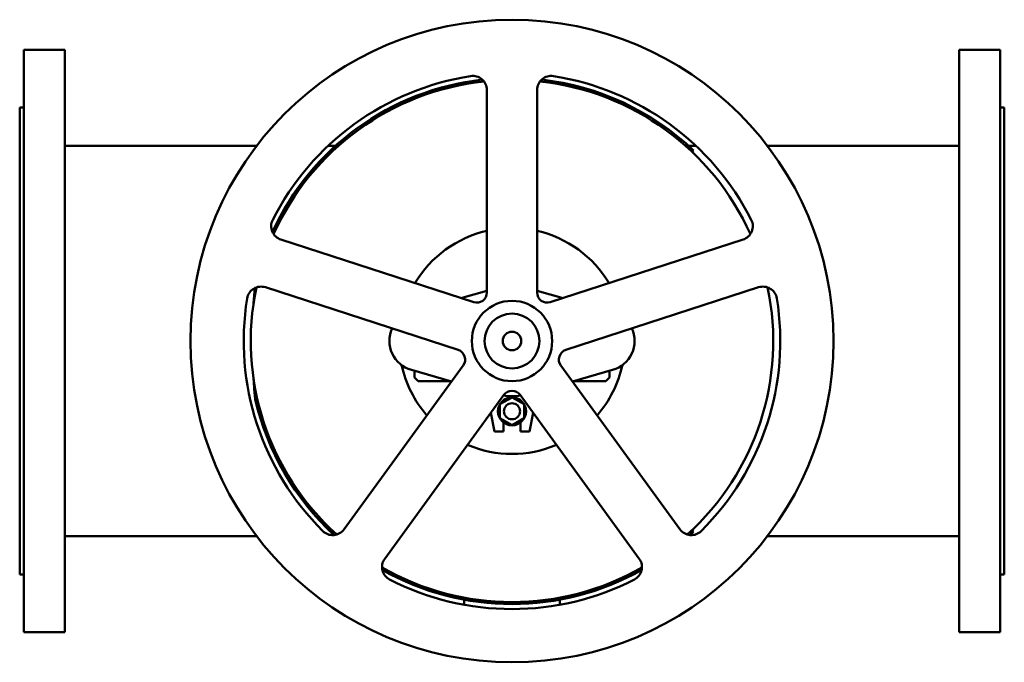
# Model space of a CAD drawing. Header units: millimetres. Extents: x 0 to 980, y -320 to 320.
import ezdxf

# ---------------------------------------------------------------- set-up
doc = ezdxf.new("R2010")
doc.units = ezdxf.units.MM
doc.layers.add('AM_0', color=7, linetype='Continuous', lineweight=30)

msp = doc.modelspace()

# ---------------------------------------------------------------- linework, layer by layer
at = {"layer": 'AM_0', "color": 7, "linetype": 'Continuous', "lineweight": 50}
for p, q in [((45, 290), (4, 290)), ((4, 290), (4, -290)), ((45, -290), (45, 290)), ((976, 290), (935, 290)), ((935, -290), (935, 290)), ((976, -290), (976, 290)), ((465, 249.98), (465, 48.17)), ((515, 48.17), (515, 249.98)), ((4, 232.5), (0, 232.5)), ((0, -232.5), (0, 232.5)), ((980, 232.5), (976, 232.5)), ((980, 232.5), (980, -232.5)), ((235.89, 194.5), (45, 194.5)), ((314.46, 194.5), (307.08, 194.5)), ((672.92, 194.5), (665.54, 194.5)), ((935, 194.5), (744.11, 194.5)), ((451.91, 38.66), (259.98, 101.02)), ((720.02, 101.02), (528.09, 38.66)), ((232.73, 37.56), (233.96, 52.71)), ((244.53, 53.47), (436.46, -8.89)), ((465, 50.09), (439.18, 42.8)), ((465, 50.55), (464.91, 50.07)), ((515.09, 50.07), (515, 50.55)), ((540.82, 42.8), (515, 50.09)), ((543.54, -8.89), (735.47, 53.47)), ((441.46, -24.28), (322.84, -187.54)), ((389.85, -28.87), (429.9, -40.18)), ((657.16, -187.54), (538.54, -24.28)), ((550.1, -40.18), (590.15, -28.87)), ((393, -29.76), (393, -36.46)), ((393, -36.46), (396.54, -40)), ((583.46, -40), (587, -36.46)), ((587, -36.46), (587, -29.76)), ((396.54, -40), (429.26, -40)), ((550.74, -40), (583.46, -40)), ((363.29, -216.93), (481.91, -53.67)), ((478, -63.07), (490, -56.14)), ((490, -56.14), (502, -63.07)), ((498.09, -53.67), (616.71, -216.93)), ((478, -76.93), (478, -63.07)), ((502, -63.07), (502, -76.93)), ((468.98, -71.47), (472.5, -90)), ((490, -83.86), (478, -76.93)), ((502, -76.93), (490, -83.86)), ((507.5, -90), (511.02, -71.47)), ((481.5, -90), (481.5, -81.12)), ((498.5, -81.12), (498.5, -90)), ((472.5, -90), (481.5, -90)), ((498.5, -90), (507.5, -90)), ((45, -194.5), (235.89, -194.5)), ((744.11, -194.5), (935, -194.5)), ((0, -232.5), (4, -232.5)), ((976, -232.5), (980, -232.5)), ((442.5, -262.74), (442.5, -257.66)), ((537.5, -262.74), (537.5, -257.66)), ((4, -290), (45, -290)), ((935, -290), (976, -290))]:
    msp.add_line(p, q, dxfattribs=at)
for points in [[(670.74, 189.67), (670.45, 189.49), (669.88, 189.11), (669.32, 188.71), (669.05, 188.5)], [(234.46, -57.84), (234.13, -54.5), (233.51, -47.76), (232.97, -40.97), (232.73, -37.56)], [(669.05, -188.5), (669.32, -188.71), (669.88, -189.11), (670.45, -189.49), (670.74, -189.67)]]:
    msp.add_lwpolyline(points, dxfattribs=at)
for centre, radius in [((490, 0), 320), ((490, 0), 40), ((490, 0), 27.27), ((490, 0), 9.25), ((490, -70), 14), ((490, -70), 8)]:
    msp.add_circle(centre, radius, dxfattribs=at)
for centre, radius, start, end in [((490, 0), 262, 96.48085, 155.51915), ((490, 0), 267, 98.86751, 153.13249), ((490, 0), 260, 96.15873, 155.84127), ((451, 249.98), 14, 0, 98.86751), ((529, 249.98), 14, 81.13249, 180), ((490, 0), 260, 24.15873, 83.84127), ((490, 0), 262, 46.38156, 83.51915), ((490, 0), 267, 26.86751, 81.13249), ((264.31, 114.34), 14, 153.13249, 252), ((715.69, 114.34), 14, 288, 26.86751), ((490, 0), 112.5, 102.83959, 149.16041), ((490, 0), 112.5, 30.83959, 77.16041), ((240.21, 40.16), 14, 72, 170.86751), ((490, 0), 260, 168.15873, 227.84127), ((490, 0), 260, 312.15873, 11.84127), ((739.79, 40.16), 14, 9.13249, 108), ((490, 0), 267, 170.86751, 225.13249), ((455, 48.17), 10, 252, 0), ((525, 48.17), 10, 180, 288), ((490, 0), 267, 314.86751, 9.13249), ((398, 0), 30, 155.43566, 254.23222), ((582, 0), 30, 285.76778, 24.56434), ((433.37, -18.4), 10, 324, 72), ((546.63, -18.4), 10, 108, 216), ((490, 0), 112.5, 192.35954, 221.16041), ((490, 0), 112.5, 318.83959, 347.64046), ((490, 0), 262, 192.75364, 227.51915), ((490, 0), 55, 261.03569, 278.96431), ((490, -59.55), 10, 36, 144), ((490, 0), 112.5, 246.83959, 293.16041), ((311.52, -179.31), 14, 225.13249, 324), ((668.48, -179.31), 14, 216, 314.86751), ((490, 0), 262, 312.48085, 313.61844), ((374.62, -225.16), 14, 144, 242.86751), ((605.38, -225.16), 14, 297.13249, 36), ((490, 0), 260, 240.15873, 299.84127), ((490, 0), 262, 240.48085, 299.51915), ((490, 0), 267, 242.86751, 297.13249)]:
    msp.add_arc(centre, radius, start, end, dxfattribs=at)

doc.saveas('drawing.dxf')
